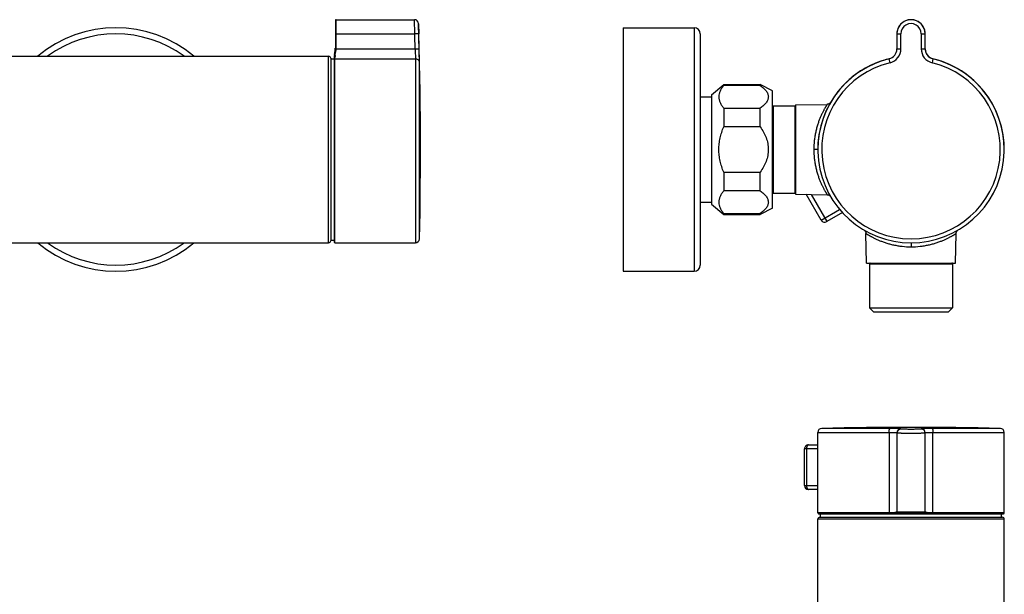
# Model space of a CAD drawing. Header units: millimetres. Extents: x -146 to 298, y -134 to 266.
# Tile 3 of 3: x 55 to 298, y 125 to 266. Entities that reach past the tile are written whole.
import ezdxf

# ---------------------------------------------------------------- set-up
doc = ezdxf.new("R2010")
doc.units = ezdxf.units.MM
doc.header["$LTSCALE"] = 23.1
doc.layers.get('0').update_dxf_attribs({"linetype": 'CONTINUOUS'})

msp = doc.modelspace()

# ---------------------------------------------------------------- linework, layer by layer
at = {"color": 7, "linetype": 'CONTINUOUS'}
for p, q in [((133.16, 266.23), (133.16, 259.39)), ((133.36, 266.43), (152.68, 266.43)), ((153.68, 265.44), (153.75, 262.95)), ((153.75, 262.95), (152.75, 262.93)), ((204.15, 264.43), (204.15, 204.43)), ((204.15, 264.43), (221.65, 264.43)), ((223.15, 262.93), (223.15, 205.93)), ((271.65, 262.92), (271.65, 259.2)), ((278.65, 259.2), (278.65, 262.92)), ((-123.49, 257.43), (131.51, 257.43)), ((132.92, 257.83), (133.09, 258.82)), ((132.01, 256.93), (132.01, 211.93)), ((132.01, 256.81), (132.86, 256.81)), ((132.86, 257.01), (132.86, 211.84)), ((269.74, 256.78), (269.74, 256.78)), ((269.74, 256.77), (269.74, 256.77)), ((225.95, 247.93), (228.95, 250.43)), ((228.95, 250.43), (228.95, 250.2)), ((228.95, 250.43), (237.95, 250.43)), ((237.95, 250.2), (228.95, 250.2)), ((237.95, 250.2), (237.95, 250.43)), ((240.95, 248.93), (237.95, 250.43)), ((225.95, 247.93), (225.95, 220.93)), ((240.95, 219.93), (240.95, 248.93)), ((223.15, 247.43), (225.95, 247.43)), ((246.65, 245.43), (254.47, 245.56)), ((246.65, 245.43), (246.65, 223.43)), ((255.21, 245.91), (255.17, 245.86)), ((228.95, 244.63), (228.95, 239.99)), ((228.95, 244.63), (237.95, 244.63)), ((237.95, 239.99), (237.95, 244.63)), ((240.95, 245.06), (241.15, 245.18)), ((241.15, 245.18), (241.15, 223.68)), ((241.15, 245.18), (246.55, 245.18)), ((246.55, 223.68), (246.55, 245.18)), ((246.65, 245.08), (246.55, 245.18)), ((237.95, 239.99), (228.95, 239.99)), ((228.95, 228.86), (228.95, 224.22)), ((228.95, 228.86), (237.95, 228.86)), ((237.95, 224.22), (237.95, 228.86)), ((237.95, 224.22), (228.95, 224.22)), ((240.95, 223.79), (241.15, 223.68)), ((241.15, 223.68), (246.55, 223.68)), ((246.65, 223.78), (246.55, 223.68)), ((246.65, 223.43), (254.47, 223.29)), ((223.15, 221.43), (225.95, 221.43)), ((252.99, 217.01), (249.32, 223.38)), ((225.95, 220.93), (228.95, 218.43)), ((228.95, 218.65), (228.95, 218.43)), ((228.95, 218.65), (237.95, 218.65)), ((240.95, 219.93), (237.95, 218.43)), ((237.95, 218.43), (237.95, 218.65)), ((258.21, 218.87), (254.36, 216.65)), ((228.95, 218.43), (237.95, 218.43)), ((264.15, 206.43), (264.03, 213.73)), ((286.15, 206.43), (286.28, 213.73)), ((16.08, 211.43), (131.51, 211.43)), ((132.01, 212.11), (132.86, 212.11)), ((133.06, 211.43), (152.91, 211.43)), ((264.15, 206.43), (286.15, 206.43)), ((204.15, 204.43), (221.65, 204.43)), ((264.9, 206.23), (264.9, 195.43)), ((285.4, 206.23), (285.4, 195.43)), ((264.9, 195.43), (285.4, 195.43)), ((265.9, 194.43), (264.9, 195.43)), ((265.9, 194.43), (284.4, 194.43)), ((284.4, 194.43), (285.4, 195.43)), ((252.15, 144.82), (252.15, 164.67)), ((271.65, 164.6), (271.65, 145.11)), ((271.65, 164.5), (271.65, 164.52)), ((278.65, 145.11), (278.65, 164.6)), ((278.65, 164.52), (278.65, 164.5)), ((298.15, 144.82), (298.15, 164.67)), ((248.86, 151.61), (248.86, 160.61)), ((249.86, 161.61), (252.15, 161.61)), ((252.15, 150.61), (249.86, 150.61)), ((252.57, 144.61), (297.74, 144.61)), ((252.65, 143.76), (297.65, 143.76)), ((252.8, 143.76), (252.8, 144.61)), ((271.85, 144.91), (278.45, 144.91)), ((297.5, 143.76), (297.5, 144.61)), ((252.15, 102.84), (252.15, 143.26)), ((298.15, -111.74), (298.15, 143.26))]:
    msp.add_line(p, q, dxfattribs=at)
at = {"color": 9, "linetype": 'CONTINUOUS'}
for p, q in [((133.36, 259.42), (133.36, 266.43)), ((152.75, 262.93), (152.68, 266.43)), ((153.68, 265.44), (153.67, 265.46)), ((133.16, 262.93), (152.75, 262.93)), ((153.75, 262.95), (153.75, 262.95)), ((221.65, 264.43), (221.65, 204.43)), ((272.65, 259.23), (272.65, 262.94)), ((277.66, 262.95), (277.66, 259.23)), ((131.51, 211.43), (131.51, 257.43)), ((132.92, 257.83), (132.92, 257.5)), ((133.09, 258.58), (133.09, 258.82)), ((133.35, 259.21), (133.15, 259.22)), ((133.16, 259.42), (133.36, 259.42)), ((133.35, 259.21), (152.85, 259.21)), ((152.85, 259.21), (153.85, 259.23)), ((271.58, 258.6), (271.58, 258.6)), ((278.73, 258.6), (278.73, 258.6)), ((132.86, 256.59), (132.86, 211.62)), ((133.06, 256.78), (152.91, 256.78)), ((133.06, 211.43), (133.06, 256.78)), ((152.91, 256.78), (152.91, 211.43)), ((153.91, 212.4), (153.91, 255.83)), ((269.97, 255.82), (269.74, 256.77)), ((280.56, 256.77), (280.33, 255.82)), ((252.15, 234.43), (251.17, 234.43)), ((250.48, 223.36), (254.36, 216.65)), ((252.99, 217.01), (257.54, 219.64)), ((275.15, 211.42), (275.15, 210.44)), ((264.9, 206.23), (285.4, 206.23)), ((269.97, 165.67), (253.13, 165.67)), ((272.65, 165.5), (272.65, 165.6)), ((277.66, 165.6), (277.66, 165.5)), ((297.18, 165.67), (280.34, 165.67)), ((252.15, 164.67), (269.74, 164.67)), ((269.74, 164.67), (269.74, 144.82)), ((280.56, 144.82), (280.56, 164.67)), ((280.56, 164.67), (298.15, 164.67)), ((252.15, 160.61), (248.86, 160.61)), ((249.36, 160.61), (249.36, 151.61)), ((248.86, 151.61), (252.15, 151.61)), ((269.74, 144.82), (252.15, 144.82)), ((252.34, 144.62), (269.79, 144.62)), ((271.21, 144.68), (279.1, 144.68)), ((271.65, 145.11), (278.65, 145.11)), ((278.54, 144.84), (271.77, 144.84)), ((280.52, 144.62), (297.96, 144.62)), ((298.15, 144.82), (280.56, 144.82)), ((298.15, 143.26), (252.15, 143.26))]:
    msp.add_line(p, q, dxfattribs=at)
at = {"color": 7, "linetype": 'CONTINUOUS'}
for points in [[(255.17, 245.86), (255.12, 245.82), (255.07, 245.77), (255.01, 245.73), (254.95, 245.7), (254.89, 245.66), (254.82, 245.63), (254.76, 245.61), (254.69, 245.59), (254.62, 245.58), (254.55, 245.57), (254.48, 245.56), (254.47, 245.56)], [(255.31, 246.06), (255.28, 246.01), (255.25, 245.96), (255.21, 245.91)], [(254.47, 223.29), (254.48, 223.29), (254.55, 223.28), (254.62, 223.27), (254.69, 223.26), (254.75, 223.24), (254.82, 223.22), (254.88, 223.19), (254.95, 223.16), (255.01, 223.12), (255.06, 223.08), (255.11, 223.04), (255.16, 222.99), (255.2, 222.94), (255.24, 222.89), (255.28, 222.85)], [(263.59, 214.54), (263.63, 214.51), (263.68, 214.48), (263.72, 214.43), (263.77, 214.38), (263.81, 214.33), (263.85, 214.28), (263.89, 214.22), (263.92, 214.16), (263.95, 214.09), (263.98, 214.02), (264, 213.96), (264.01, 213.89), (264.02, 213.82), (264.03, 213.75), (264.03, 213.73)], [(286.28, 213.73), (286.28, 213.75), (286.29, 213.82), (286.3, 213.89), (286.31, 213.96), (286.33, 214.02), (286.35, 214.09), (286.38, 214.16), (286.42, 214.22), (286.45, 214.28), (286.49, 214.33), (286.54, 214.38), (286.58, 214.43), (286.63, 214.48), (286.68, 214.51), (286.7, 214.53)]]:
    msp.add_lwpolyline(points, dxfattribs=at)
for centre, radius, start, end in [((133.36, 266.23), 0.2, 90.0007, 180.0007), ((152.68, 265.43), 1, 1.7789, 90.0007), ((-845.84, 234.41), 1000, 358.73883, 1.77893), ((275.15, 262.93), 3.5, 0, 180), ((275.15, 262.92), 3.5, 0, 180), ((275.15, 262.92), 3.5, 359.9958, 180.0042), ((79.01, 234.43), 30, 50.0651, 129.9349), ((-845.84, 234.41), 1000, 1.42231, 1.63539), ((221.65, 262.93), 1.5, 0, 90), ((131.51, 256.93), 0.5, 0, 90), ((137.86, 257.01), 5, 170.5384, 180.0007), ((128.16, 259.64), 5, 350.5384, 357.6351), ((269.15, 259.21), 2.5, 283.609, 359.8889), ((269.15, 259.2), 2.5, 283.6266, 0.0748), ((269.15, 259.2), 2.5, 283.6092, 359.7819), ((281.15, 259.21), 2.5, 180.1893, 256.3911), ((281.15, 259.2), 2.5, 180.0052, 256.3923), ((281.15, 259.2), 2.5, 180.2179, 194.1725), ((281.15, 259.2), 2.5, 194.2485, 256.4095), ((275.15, 234.43), 23, 103.3011, 180), ((275.15, 234.42), 23, 103.609, 76.391), ((275.15, 234.42), 23, 103.609, 131.8199), ((275.15, 234.43), 23, 359.9996, 76.699), ((275.15, 234.42), 23, 50.6388, 76.391), ((253.86, 217.51), 1, 210, 300), ((79.01, 234.43), 30, 230.0651, 309.9349), ((131.51, 211.93), 0.5, 270, 360), ((137.86, 211.84), 5, 180.0007, 182.5537), ((133.06, 211.63), 0.2, 182.5537, 270.0007), ((152.91, 212.43), 1, 270.0007, 358.7388), ((265.1, 206.23), 0.2, 90, 180), ((285.2, 206.23), 0.2, 0, 90), ((221.65, 205.93), 1.5, 270, 360), ((253.15, 164.67), 1, 91.2619, 180), ((275.15, -834.09), 1000, 88.73813, 91.26187), ((272.65, 164.5), 1, 90.1316, 179.2128), ((277.65, 164.5), 1, 0.7872, 89.8684), ((297.15, 164.67), 1, 0, 88.7381), ((249.86, 160.61), 1, 90.0012, 180.0012), ((249.86, 151.61), 1, 180.0012, 270.0012), ((252.35, 144.82), 0.2, 180, 267.447), ((252.65, 143.26), 0.5, 90, 180), ((252.57, 149.61), 5, 267.447, 270), ((271.85, 145.11), 0.2, 180, 270), ((278.45, 145.11), 0.2, 270, 360), ((297.65, 143.26), 0.5, 0, 90), ((297.74, 149.61), 5, 270, 272.553), ((297.95, 144.82), 0.2, 272.553, 360)]:
    msp.add_arc(centre, radius, start, end, dxfattribs=at)
at = {"color": 9, "linetype": 'CONTINUOUS'}
for centre, radius, start, end in [((275.15, 262.95), 2.5, 0.0243, 180.0376), ((79.01, 234.43), 28.5, 53.8173, 126.1827), ((-845.84, 234.41), 999, 1.4223, 1.63549), ((138.82, 256.67), 5.95, 171.9569, 174.4929), ((138.11, 256.84), 5.04, 171.4071, 174.0898), ((128.06, 259.42), 5.1, 357.697, 359.5954), ((128.06, 259.42), 5.29, 357.6954, 0.0005), ((269.15, 259.23), 3.5, 283.6214, 0.0059), ((281.16, 259.23), 3.5, 179.997, 256.3956), ((133.05, 256.59), 0.19, 170.9501, 177.3366), ((275.15, 234.42), 22.02, 103.6067, 76.3898), ((79.01, 234.43), 28.5, 233.8173, 306.1827), ((272.65, 164.6), 1, 90.134, 179.9905), ((277.65, 164.6), 1, 0.0095, 89.866), ((271.85, 145.11), 0.2, 180.0072, 250.4754), ((271.85, 145.11), 0.202, 250.535, 269.627), ((278.45, 145.11), 0.202, 270.373, 289.4646), ((278.45, 145.11), 0.2, 289.5242, 359.9908)]:
    msp.add_arc(centre, radius, start, end, dxfattribs=at)
at = {"color": 7, "linetype": 'CONTINUOUS'}
for points, knots in [([(271.65, 262.92), (271.65, 262.92), (271.66, 262.92), (271.66, 262.92), (271.66, 262.92), (271.68, 262.92), (271.7, 262.93), (271.73, 262.93), (271.77, 262.93), (271.82, 262.93), (271.88, 262.94), (271.97, 262.94), (272.1, 262.94), (272.27, 262.94), (272.46, 262.95), (272.59, 262.95), (272.65, 262.95)], [0, 0, 0, 0, 0.001838, 0.005699, 0.01185, 0.020334, 0.044275, 0.077364, 0.119304, 0.169699, 0.228076, 0.293876, 0.445159, 0.617772, 0.805103, 1, 1, 1, 1]), ([(277.66, 262.95), (277.72, 262.95), (277.85, 262.95), (278.03, 262.94), (278.2, 262.94), (278.33, 262.94), (278.42, 262.94), (278.48, 262.93), (278.53, 262.93), (278.57, 262.93), (278.61, 262.93), (278.63, 262.92), (278.64, 262.92), (278.65, 262.92), (278.65, 262.92), (278.65, 262.92), (278.65, 262.92)], [0, 0, 0, 0, 0.194897, 0.382228, 0.554841, 0.706125, 0.771924, 0.830301, 0.880696, 0.922636, 0.955725, 0.979666, 0.988151, 0.994301, 0.998162, 1, 1, 1, 1]), ([(228.95, 250.2), (228.77, 249.99), (228.45, 249.55), (228.06, 248.86), (227.81, 248.15), (227.72, 247.42), (227.81, 246.69), (228.06, 245.97), (228.45, 245.28), (228.77, 244.85), (228.95, 244.63)], [0, 0, 0, 0, 0.135406, 0.262934, 0.383555, 0.5, 0.616445, 0.737066, 0.864594, 1, 1, 1, 1]), ([(237.95, 250.2), (238.23, 250), (238.62, 249.69), (239.09, 249.24), (239.39, 248.89), (239.63, 248.54), (239.81, 248.17), (239.93, 247.8), (239.97, 247.42), (239.93, 247.03), (239.81, 246.66), (239.63, 246.29), (239.39, 245.94), (239.09, 245.59), (238.62, 245.14), (238.23, 244.83), (237.95, 244.63)], [0, 0, 0, 0, 0.143438, 0.210732, 0.274678, 0.335163, 0.392371, 0.446936, 0.5, 0.553064, 0.607629, 0.664837, 0.725322, 0.789268, 0.856562, 1, 1, 1, 1]), ([(227.75, 234.43), (227.75, 234.9), (227.81, 235.86), (228.05, 237.27), (228.43, 238.66), (228.77, 239.55), (228.95, 239.99)], [0, 0, 0, 0, 0.249976, 0.499964, 0.749971, 1, 1, 1, 1]), ([(237.95, 239.99), (238.24, 239.58), (238.77, 238.73), (239.42, 237.37), (239.78, 236.17), (239.93, 235.18), (239.95, 234.68), (239.95, 234.43)], [0, 0, 0, 0, 0.250049, 0.500027, 0.749907, 0.874953, 1, 1, 1, 1]), ([(228.95, 228.86), (228.77, 229.3), (228.43, 230.19), (228.05, 231.58), (227.81, 232.99), (227.75, 233.95), (227.75, 234.43)], [0, 0, 0, 0, 0.250029, 0.500036, 0.750024, 1, 1, 1, 1]), ([(239.95, 234.43), (239.95, 234.17), (239.93, 233.67), (239.78, 232.68), (239.42, 231.48), (238.77, 230.12), (238.24, 229.27), (237.95, 228.86)], [0, 0, 0, 0, 0.125047, 0.250093, 0.499973, 0.749951, 1, 1, 1, 1]), ([(228.95, 224.22), (228.77, 224), (228.45, 223.57), (228.06, 222.88), (227.81, 222.16), (227.72, 221.43), (227.81, 220.7), (228.06, 219.99), (228.45, 219.3), (228.77, 218.87), (228.95, 218.65)], [0, 0, 0, 0, 0.135406, 0.262934, 0.383555, 0.5, 0.616445, 0.737066, 0.864594, 1, 1, 1, 1]), ([(237.95, 224.22), (238.23, 224.02), (238.62, 223.71), (239.09, 223.26), (239.39, 222.91), (239.63, 222.56), (239.81, 222.19), (239.93, 221.82), (239.97, 221.43), (239.93, 221.05), (239.81, 220.68), (239.63, 220.31), (239.39, 219.96), (239.09, 219.61), (238.62, 219.16), (238.23, 218.85), (237.95, 218.65)], [0, 0, 0, 0, 0.143438, 0.210732, 0.274678, 0.335163, 0.392371, 0.446936, 0.5, 0.553064, 0.607629, 0.664837, 0.725322, 0.789268, 0.856562, 1, 1, 1, 1])]:
    msp.add_open_spline(points, degree=3, knots=knots, dxfattribs=at)
at = {"color": 9, "linetype": 'CONTINUOUS'}
for points, knots in [([(133.09, 258.58), (133.07, 258.48), (133.02, 258.12), (132.96, 257.76), (132.92, 257.5)], [0, 0, 0, 0, 0.270028, 1, 1, 1, 1]), ([(133.12, 257.6), (133.1, 257.6), (133.05, 257.6), (132.99, 257.58), (132.94, 257.55), (132.93, 257.51), (132.92, 257.5)], [0, 0, 0, 0, 0.296664, 0.566881, 0.799163, 1, 1, 1, 1]), ([(133.15, 259.22), (133.15, 259.16), (133.14, 258.95), (133.11, 258.74), (133.09, 258.58)], [0, 0, 0, 0, 0.252728, 1, 1, 1, 1]), ([(133.29, 258.6), (133.26, 258.6), (133.22, 258.61), (133.16, 258.61), (133.13, 258.6), (133.11, 258.6), (133.09, 258.59), (133.09, 258.58)], [0, 0, 0, 0, 0.358873, 0.66568, 0.787371, 0.883524, 1, 1, 1, 1]), ([(133.12, 257.6), (133.13, 257.67), (133.19, 258.01), (133.24, 258.34), (133.29, 258.6)], [0, 0, 0, 0, 0.226789, 1, 1, 1, 1]), ([(133.29, 258.6), (133.29, 258.65), (133.33, 258.85), (133.35, 259.05), (133.35, 259.21)], [0, 0, 0, 0, 0.246782, 1, 1, 1, 1]), ([(152.85, 259.21), (152.86, 258.94), (152.87, 258.42), (152.89, 257.72), (152.91, 257.23), (152.91, 256.93), (152.91, 256.82), (152.91, 256.78)], [0, 0, 0, 0, 0.336591, 0.636172, 0.865748, 0.945986, 1, 1, 1, 1]), ([(153.91, 255.83), (153.91, 255.89), (153.91, 256.04), (153.91, 256.46), (153.89, 257.15), (153.87, 258.13), (153.85, 258.85), (153.85, 259.23)], [0, 0, 0, 0, 0.05403, 0.134222, 0.363761, 0.663356, 1, 1, 1, 1]), ([(271.06, 257.6), (271.06, 257.6), (271.06, 257.6), (271.07, 257.6), (271.07, 257.6)], [0, 0, 0, 0, 0.19744, 1, 1, 1, 1]), ([(271.65, 259.2), (271.65, 259.2), (271.66, 259.2), (271.66, 259.2), (271.66, 259.21), (271.68, 259.21), (271.7, 259.21), (271.73, 259.21), (271.77, 259.21), (271.82, 259.22), (271.88, 259.22), (271.97, 259.22), (272.1, 259.22), (272.27, 259.22), (272.46, 259.23), (272.59, 259.23), (272.65, 259.23)], [0, 0, 0, 0, 0.001705, 0.005505, 0.01162, 0.02008, 0.043992, 0.077069, 0.119005, 0.169407, 0.227795, 0.293613, 0.444946, 0.617622, 0.805025, 1, 1, 1, 1]), ([(277.66, 259.23), (277.72, 259.23), (277.85, 259.23), (278.03, 259.22), (278.2, 259.22), (278.33, 259.22), (278.42, 259.22), (278.48, 259.22), (278.53, 259.21), (278.57, 259.21), (278.61, 259.21), (278.63, 259.21), (278.64, 259.21), (278.65, 259.2), (278.65, 259.2), (278.65, 259.2), (278.65, 259.2)], [0, 0, 0, 0, 0.194975, 0.382378, 0.555054, 0.706387, 0.772205, 0.830593, 0.880995, 0.922931, 0.956008, 0.97992, 0.98838, 0.994495, 0.998295, 1, 1, 1, 1]), ([(279.24, 257.6), (279.24, 257.6), (279.24, 257.6), (279.24, 257.6), (279.24, 257.6)], [0, 0, 0, 0, 0.197436, 1, 1, 1, 1]), ([(132.89, 257.24), (132.89, 257.18), (132.87, 256.99), (132.86, 256.8), (132.86, 256.67)], [0, 0, 0, 0, 0.312415, 1, 1, 1, 1]), ([(133.06, 256.78), (133.04, 256.78), (132.99, 256.77), (132.93, 256.74), (132.88, 256.68), (132.87, 256.64), (132.86, 256.61)], [0, 0, 0, 0, 0.252896, 0.50418, 0.753052, 1, 1, 1, 1]), ([(132.86, 256.67), (132.86, 256.66), (132.86, 256.64), (132.86, 256.61), (132.86, 256.59)], [0, 0, 0, 0, 0.282646, 1, 1, 1, 1]), ([(133.09, 257.36), (133.07, 257.36), (133.02, 257.36), (132.96, 257.33), (132.91, 257.29), (132.9, 257.26), (132.89, 257.24)], [0, 0, 0, 0, 0.282969, 0.547001, 0.784156, 1, 1, 1, 1]), ([(133.06, 256.78), (133.06, 256.85), (133.07, 257.05), (133.08, 257.24), (133.09, 257.36)], [0, 0, 0, 0, 0.381059, 1, 1, 1, 1]), ([(153.91, 255.83), (153.91, 255.95), (153.85, 256.21), (153.63, 256.52), (153.3, 256.73), (153.04, 256.78), (152.91, 256.78)], [0, 0, 0, 0, 0.246706, 0.495394, 0.746767, 1, 1, 1, 1]), ([(270.84, 257.36), (270.84, 257.36), (270.84, 257.36), (270.84, 257.36), (270.84, 257.36)], [0, 0, 0, 0, 0.149039, 1, 1, 1, 1]), ([(279.47, 257.36), (279.47, 257.36), (279.47, 257.36), (279.47, 257.36), (279.47, 257.36)], [0, 0, 0, 0, 0.149032, 1, 1, 1, 1]), ([(254.47, 245.56), (254.47, 245.56), (254.46, 245.56), (254.46, 245.56), (254.46, 245.55), (254.46, 245.55), (254.45, 245.54), (254.44, 245.52), (254.43, 245.5), (254.41, 245.47), (254.38, 245.43), (254.36, 245.39), (254.32, 245.34), (254.29, 245.28), (254.23, 245.19), (254.15, 245.06), (254.05, 244.88), (253.93, 244.68), (253.81, 244.46), (253.67, 244.21), (253.53, 243.94), (253.32, 243.54), (253.06, 243), (252.74, 242.28), (252.43, 241.49), (252.14, 240.63), (251.86, 239.7), (251.62, 238.72), (251.43, 237.7), (251.23, 236.26), (251.17, 235.16), (251.17, 234.43)], [0, 0, 0, 0, 0.00009, 0.000357, 0.000801, 0.001422, 0.00222, 0.003194, 0.005671, 0.008844, 0.012706, 0.017247, 0.022457, 0.028325, 0.034839, 0.049757, 0.067099, 0.086748, 0.108583, 0.132488, 0.15835, 0.186062, 0.246626, 0.313446, 0.385877, 0.463339, 0.545282, 0.63114, 0.720293, 0.812043, 1, 1, 1, 1]), ([(251.17, 234.43), (251.17, 233.69), (251.23, 232.59), (251.43, 231.15), (251.62, 230.13), (251.86, 229.15), (252.14, 228.22), (252.43, 227.36), (252.74, 226.57), (253.06, 225.85), (253.32, 225.31), (253.53, 224.91), (253.67, 224.64), (253.81, 224.39), (253.93, 224.17), (254.05, 223.97), (254.15, 223.79), (254.23, 223.66), (254.29, 223.57), (254.32, 223.51), (254.36, 223.46), (254.38, 223.42), (254.41, 223.38), (254.43, 223.35), (254.44, 223.33), (254.44, 223.32), (254.45, 223.31), (254.46, 223.3), (254.46, 223.3), (254.46, 223.29), (254.46, 223.29), (254.46, 223.29), (254.46, 223.29), (254.47, 223.29)], [0, 0, 0, 0, 0.187972, 0.279729, 0.368889, 0.454752, 0.5367, 0.614166, 0.6866, 0.753421, 0.813986, 0.841696, 0.867557, 0.891461, 0.913295, 0.93294, 0.950276, 0.965188, 0.971701, 0.977569, 0.982778, 0.987317, 0.991174, 0.994342, 0.995665, 0.996813, 0.997785, 0.998581, 0.999201, 0.999644, 0.9998, 0.999911, 1, 1, 1, 1]), ([(264.03, 213.73), (264.03, 213.73), (264.03, 213.73), (264.03, 213.73), (264.03, 213.73), (264.03, 213.73), (264.04, 213.72), (264.05, 213.72), (264.06, 213.71), (264.07, 213.7), (264.09, 213.69), (264.12, 213.68), (264.15, 213.65), (264.2, 213.62), (264.25, 213.59), (264.31, 213.55), (264.4, 213.5), (264.53, 213.42), (264.71, 213.32), (264.91, 213.2), (265.13, 213.07), (265.37, 212.94), (265.64, 212.8), (266.04, 212.59), (266.59, 212.33), (267.31, 212.01), (268.1, 211.7), (268.96, 211.41), (269.88, 211.13), (270.86, 210.9), (271.89, 210.7), (273.32, 210.5), (274.42, 210.44), (275.15, 210.44)], [0, 0, 0, 0, 0.000089, 0.0002, 0.000356, 0.000799, 0.001419, 0.002216, 0.003188, 0.004336, 0.005659, 0.008826, 0.012681, 0.017219, 0.022426, 0.028292, 0.034804, 0.049714, 0.067048, 0.086691, 0.108521, 0.132423, 0.158282, 0.18599, 0.246552, 0.313372, 0.385806, 0.463274, 0.545225, 0.631092, 0.720257, 0.812018, 1, 1, 1, 1]), ([(275.15, 210.44), (275.89, 210.44), (276.99, 210.5), (278.42, 210.7), (279.45, 210.9), (280.43, 211.13), (281.35, 211.41), (282.21, 211.7), (283, 212.01), (283.72, 212.33), (284.27, 212.59), (284.66, 212.8), (284.93, 212.94), (285.18, 213.07), (285.4, 213.2), (285.6, 213.32), (285.78, 213.42), (285.91, 213.5), (286, 213.55), (286.06, 213.59), (286.11, 213.62), (286.15, 213.65), (286.19, 213.67), (286.22, 213.69), (286.24, 213.71), (286.26, 213.72), (286.27, 213.72), (286.27, 213.73), (286.28, 213.73), (286.28, 213.73), (286.28, 213.73), (286.28, 213.73)], [0, 0, 0, 0, 0.187966, 0.279721, 0.368879, 0.454741, 0.536687, 0.614151, 0.686583, 0.753401, 0.813963, 0.841673, 0.867533, 0.891436, 0.913268, 0.932913, 0.950253, 0.965168, 0.971681, 0.977547, 0.982755, 0.987294, 0.991155, 0.994328, 0.996804, 0.997779, 0.998577, 0.999198, 0.999643, 0.99991, 1, 1, 1, 1]), ([(269.74, 164.67), (269.74, 164.73), (269.74, 164.86), (269.76, 165.04), (269.78, 165.21), (269.8, 165.36), (269.84, 165.49), (269.87, 165.57), (269.9, 165.62), (269.93, 165.65), (269.95, 165.67), (269.97, 165.67)], [0, 0, 0, 0, 0.181695, 0.356974, 0.519743, 0.664451, 0.78647, 0.88257, 0.92058, 0.952186, 1, 1, 1, 1]), ([(272.65, 165.6), (272.65, 165.6), (272.65, 165.61), (272.64, 165.61), (272.62, 165.61), (272.6, 165.62), (272.57, 165.62), (272.53, 165.62), (272.45, 165.63), (272.34, 165.64), (272.21, 165.64), (272.06, 165.65), (271.89, 165.65), (271.7, 165.66), (271.42, 165.66), (271.02, 165.67), (270.51, 165.67), (270.16, 165.67), (269.97, 165.67)], [0, 0, 0, 0, 0.001758, 0.005402, 0.011199, 0.019197, 0.029402, 0.041811, 0.073166, 0.113061, 0.161219, 0.217317, 0.280977, 0.351754, 0.429159, 0.601664, 0.793724, 1, 1, 1, 1]), ([(277.66, 165.5), (277.66, 165.5), (277.65, 165.5), (277.64, 165.5), (277.63, 165.49), (277.61, 165.49), (277.58, 165.48), (277.53, 165.48), (277.46, 165.47), (277.35, 165.47), (277.23, 165.46), (277.08, 165.46), (276.92, 165.45), (276.74, 165.45), (276.47, 165.44), (276.1, 165.44), (275.64, 165.43), (275.15, 165.43), (274.67, 165.43), (274.21, 165.44), (273.84, 165.44), (273.57, 165.45), (273.39, 165.45), (273.23, 165.46), (273.08, 165.46), (272.95, 165.47), (272.85, 165.47), (272.78, 165.48), (272.73, 165.48), (272.7, 165.49), (272.68, 165.49), (272.66, 165.5), (272.66, 165.5), (272.65, 165.5), (272.65, 165.5)], [0, 0, 0, 0, 0.000913, 0.002824, 0.005878, 0.010099, 0.015486, 0.022033, 0.038546, 0.059492, 0.084672, 0.113848, 0.146739, 0.183031, 0.222374, 0.308675, 0.402328, 0.499734, 0.597151, 0.690835, 0.777187, 0.816563, 0.852891, 0.885823, 0.915042, 0.940268, 0.961262, 0.977827, 0.9844, 0.989813, 0.994057, 0.997137, 0.999077, 1, 1, 1, 1]), ([(280.34, 165.67), (280.15, 165.67), (279.79, 165.67), (279.28, 165.67), (278.89, 165.66), (278.6, 165.66), (278.41, 165.65), (278.24, 165.65), (278.09, 165.64), (277.96, 165.64), (277.86, 165.63), (277.78, 165.62), (277.73, 165.62), (277.71, 165.62), (277.69, 165.61), (277.67, 165.61), (277.66, 165.61), (277.66, 165.6), (277.66, 165.6)], [0, 0, 0, 0, 0.206257, 0.398312, 0.570815, 0.648223, 0.718998, 0.782658, 0.838761, 0.886923, 0.926819, 0.958178, 0.970589, 0.980795, 0.988793, 0.994593, 0.998241, 1, 1, 1, 1]), ([(280.33, 165.67), (280.35, 165.67), (280.38, 165.65), (280.4, 165.62), (280.43, 165.57), (280.47, 165.49), (280.5, 165.36), (280.53, 165.21), (280.55, 165.04), (280.56, 164.86), (280.56, 164.73), (280.56, 164.67)], [0, 0, 0, 0, 0.047814, 0.07942, 0.11743, 0.21353, 0.335549, 0.480257, 0.643026, 0.818305, 1, 1, 1, 1]), ([(269.74, 164.67), (269.87, 164.67), (270.13, 164.67), (270.49, 164.67), (270.82, 164.66), (271.06, 164.65), (271.24, 164.65), (271.34, 164.64), (271.43, 164.64), (271.51, 164.63), (271.57, 164.62), (271.61, 164.62), (271.64, 164.61), (271.65, 164.61), (271.65, 164.6), (271.65, 164.6)], [0, 0, 0, 0, 0.206035, 0.397845, 0.570134, 0.718136, 0.781728, 0.837781, 0.885916, 0.92581, 0.957207, 0.979931, 0.993943, 0.997809, 1, 1, 1, 1]), ([(275.15, 164.43), (274.93, 164.43), (274.48, 164.43), (273.93, 164.44), (273.51, 164.44), (273.21, 164.44), (272.94, 164.45), (272.69, 164.45), (272.46, 164.46), (272.25, 164.46), (272.08, 164.47), (271.95, 164.47), (271.86, 164.48), (271.81, 164.48), (271.76, 164.49), (271.72, 164.49), (271.69, 164.49), (271.67, 164.5), (271.66, 164.5), (271.65, 164.5), (271.65, 164.5)], [0, 0, 0, 0, 0.194932, 0.38237, 0.471011, 0.555115, 0.633875, 0.706532, 0.772388, 0.830811, 0.881239, 0.923192, 0.940863, 0.956272, 0.969384, 0.98017, 0.988609, 0.994694, 0.998437, 1, 1, 1, 1]), ([(278.65, 164.5), (278.65, 164.5), (278.65, 164.5), (278.63, 164.5), (278.61, 164.49), (278.58, 164.49), (278.55, 164.49), (278.5, 164.48), (278.45, 164.48), (278.36, 164.47), (278.23, 164.47), (278.05, 164.46), (277.85, 164.46), (277.62, 164.45), (277.37, 164.45), (277.09, 164.44), (276.8, 164.44), (276.38, 164.44), (275.83, 164.43), (275.38, 164.43), (275.15, 164.43)], [0, 0, 0, 0, 0.001563, 0.005306, 0.011391, 0.01983, 0.030616, 0.043728, 0.059137, 0.076807, 0.118759, 0.169187, 0.227609, 0.293464, 0.366121, 0.444881, 0.528985, 0.617626, 0.805065, 1, 1, 1, 1]), ([(278.65, 164.6), (278.65, 164.6), (278.66, 164.61), (278.67, 164.61), (278.69, 164.62), (278.74, 164.62), (278.8, 164.63), (278.87, 164.64), (278.96, 164.64), (279.07, 164.65), (279.24, 164.65), (279.49, 164.66), (279.81, 164.67), (280.18, 164.67), (280.43, 164.67), (280.56, 164.67)], [0, 0, 0, 0, 0.002192, 0.006057, 0.020068, 0.042793, 0.07419, 0.114084, 0.162218, 0.218272, 0.281864, 0.429866, 0.602155, 0.793965, 1, 1, 1, 1]), ([(249.86, 161.61), (249.82, 161.61), (249.75, 161.6), (249.66, 161.54), (249.57, 161.44), (249.5, 161.32), (249.44, 161.16), (249.37, 160.93), (249.36, 160.74), (249.36, 160.61)], [0, 0, 0, 0, 0.082262, 0.173031, 0.277729, 0.398218, 0.533743, 0.681811, 1, 1, 1, 1]), ([(249.36, 151.61), (249.36, 151.48), (249.37, 151.3), (249.44, 151.06), (249.5, 150.91), (249.57, 150.78), (249.66, 150.69), (249.75, 150.63), (249.82, 150.61), (249.86, 150.61)], [0, 0, 0, 0, 0.318189, 0.466257, 0.601782, 0.722271, 0.826969, 0.917738, 1, 1, 1, 1]), ([(270.84, 144.85), (270.76, 144.84), (270.59, 144.83), (270.22, 144.82), (269.94, 144.82), (269.74, 144.82)], [0, 0, 0, 0, 0.223108, 0.466655, 1, 1, 1, 1]), ([(269.79, 144.62), (269.78, 144.62), (269.78, 144.62), (269.77, 144.64), (269.76, 144.66), (269.75, 144.69), (269.74, 144.75), (269.74, 144.79), (269.74, 144.82)], [0, 0, 0, 0, 0.049098, 0.120284, 0.217624, 0.340105, 0.64617, 1, 1, 1, 1]), ([(269.79, 144.62), (270, 144.62), (270.3, 144.62), (270.7, 144.63), (270.88, 144.64), (270.97, 144.65)], [0, 0, 0, 0, 0.535495, 0.778533, 1, 1, 1, 1]), ([(271.06, 144.88), (271.04, 144.88), (270.97, 144.86), (270.89, 144.85), (270.84, 144.85)], [0, 0, 0, 0, 0.237922, 1, 1, 1, 1]), ([(270.84, 144.85), (270.84, 144.82), (270.85, 144.78), (270.87, 144.72), (270.91, 144.67), (270.95, 144.65), (270.97, 144.65)], [0, 0, 0, 0, 0.286294, 0.555657, 0.793761, 1, 1, 1, 1]), ([(270.97, 144.65), (270.99, 144.65), (271.07, 144.66), (271.15, 144.67), (271.21, 144.68)], [0, 0, 0, 0, 0.262637, 1, 1, 1, 1]), ([(271.58, 145.04), (271.55, 145.02), (271.49, 144.99), (271.37, 144.95), (271.23, 144.91), (271.12, 144.89), (271.06, 144.88)], [0, 0, 0, 0, 0.177559, 0.40362, 0.678336, 1, 1, 1, 1]), ([(271.06, 144.88), (271.06, 144.85), (271.07, 144.81), (271.11, 144.75), (271.15, 144.7), (271.19, 144.68), (271.21, 144.68)], [0, 0, 0, 0, 0.272995, 0.536531, 0.779587, 1, 1, 1, 1]), ([(271.21, 144.68), (271.27, 144.69), (271.39, 144.71), (271.54, 144.75), (271.67, 144.79), (271.74, 144.83), (271.77, 144.84)], [0, 0, 0, 0, 0.322858, 0.59819, 0.82399, 1, 1, 1, 1]), ([(271.62, 145.07), (271.62, 145.07), (271.6, 145.06), (271.59, 145.05), (271.58, 145.04)], [0, 0, 0, 0, 0.217419, 1, 1, 1, 1]), ([(271.58, 145.04), (271.58, 145.02), (271.59, 144.97), (271.63, 144.9), (271.69, 144.86), (271.74, 144.85), (271.77, 144.84)], [0, 0, 0, 0, 0.250743, 0.502714, 0.753127, 1, 1, 1, 1]), ([(271.63, 145.09), (271.63, 145.08), (271.63, 145.08), (271.62, 145.08), (271.62, 145.07)], [0, 0, 0, 0, 0.227683, 1, 1, 1, 1]), ([(271.65, 145.11), (271.65, 145.11), (271.65, 145.1), (271.65, 145.1), (271.64, 145.09), (271.63, 145.09)], [0, 0, 0, 0, 0.136544, 0.344355, 1, 1, 1, 1]), ([(271.77, 144.84), (271.78, 144.85), (271.8, 144.87), (271.83, 144.88), (271.84, 144.9), (271.85, 144.9), (271.85, 144.91), (271.85, 144.91)], [0, 0, 0, 0, 0.398518, 0.698782, 0.898226, 0.960548, 1, 1, 1, 1]), ([(271.85, 144.91), (271.85, 144.91), (271.85, 144.91), (271.85, 144.91), (271.85, 144.91)], [0, 0, 0, 0, 0.707539, 1, 1, 1, 1]), ([(278.45, 144.91), (278.45, 144.91), (278.45, 144.91), (278.45, 144.91), (278.45, 144.91)], [0, 0, 0, 0, 0.292461, 1, 1, 1, 1]), ([(278.45, 144.91), (278.45, 144.91), (278.46, 144.9), (278.46, 144.9), (278.47, 144.89), (278.48, 144.89)], [0, 0, 0, 0, 0.131728, 0.338848, 1, 1, 1, 1]), ([(278.48, 144.89), (278.48, 144.88), (278.5, 144.87), (278.52, 144.86), (278.54, 144.84)], [0, 0, 0, 0, 0.195986, 1, 1, 1, 1]), ([(278.73, 145.04), (278.73, 145.02), (278.72, 144.97), (278.67, 144.9), (278.61, 144.86), (278.56, 144.85), (278.54, 144.84)], [0, 0, 0, 0, 0.250743, 0.502715, 0.753127, 1, 1, 1, 1]), ([(278.54, 144.84), (278.57, 144.83), (278.64, 144.79), (278.76, 144.75), (278.92, 144.71), (279.03, 144.69), (279.1, 144.68)], [0, 0, 0, 0, 0.176026, 0.401813, 0.677151, 1, 1, 1, 1]), ([(278.73, 145.04), (278.72, 145.05), (278.7, 145.06), (278.67, 145.08), (278.66, 145.1), (278.65, 145.1), (278.65, 145.11), (278.65, 145.11)], [0, 0, 0, 0, 0.397076, 0.696351, 0.895765, 0.958784, 1, 1, 1, 1]), ([(279.24, 144.88), (279.19, 144.89), (279.08, 144.91), (278.94, 144.95), (278.82, 144.99), (278.76, 145.02), (278.73, 145.04)], [0, 0, 0, 0, 0.321666, 0.596382, 0.822445, 1, 1, 1, 1]), ([(279.24, 144.88), (279.24, 144.85), (279.23, 144.81), (279.2, 144.75), (279.15, 144.7), (279.12, 144.68), (279.1, 144.68)], [0, 0, 0, 0, 0.272997, 0.536533, 0.779589, 1, 1, 1, 1]), ([(279.1, 144.68), (279.12, 144.68), (279.2, 144.66), (279.28, 144.66), (279.34, 144.65)], [0, 0, 0, 0, 0.237289, 1, 1, 1, 1]), ([(279.47, 144.85), (279.45, 144.85), (279.37, 144.86), (279.3, 144.87), (279.24, 144.88)], [0, 0, 0, 0, 0.261984, 1, 1, 1, 1]), ([(279.47, 144.85), (279.47, 144.82), (279.46, 144.78), (279.43, 144.72), (279.39, 144.67), (279.36, 144.65), (279.34, 144.65)], [0, 0, 0, 0, 0.286294, 0.555658, 0.793763, 1, 1, 1, 1]), ([(279.34, 144.65), (279.43, 144.64), (279.61, 144.63), (280, 144.62), (280.31, 144.62), (280.52, 144.62)], [0, 0, 0, 0, 0.221469, 0.464507, 1, 1, 1, 1]), ([(280.56, 144.82), (280.37, 144.82), (280.09, 144.82), (279.72, 144.83), (279.55, 144.84), (279.47, 144.85)], [0, 0, 0, 0, 0.533351, 0.776897, 1, 1, 1, 1]), ([(280.56, 144.82), (280.56, 144.79), (280.56, 144.75), (280.55, 144.69), (280.54, 144.64), (280.53, 144.62), (280.52, 144.62), (280.52, 144.62)], [0, 0, 0, 0, 0.353949, 0.660123, 0.879647, 0.950669, 1, 1, 1, 1])]:
    msp.add_open_spline(points, degree=3, knots=knots, dxfattribs=at)
for points in [[(271.58, 258.6), (271.58, 258.6), (271.58, 258.6), (271.58, 258.6)], [(278.73, 258.6), (278.73, 258.6), (278.73, 258.6), (278.73, 258.6)]]:
    msp.add_open_spline(points, degree=3, dxfattribs=at)

doc.saveas('drawing.dxf')
